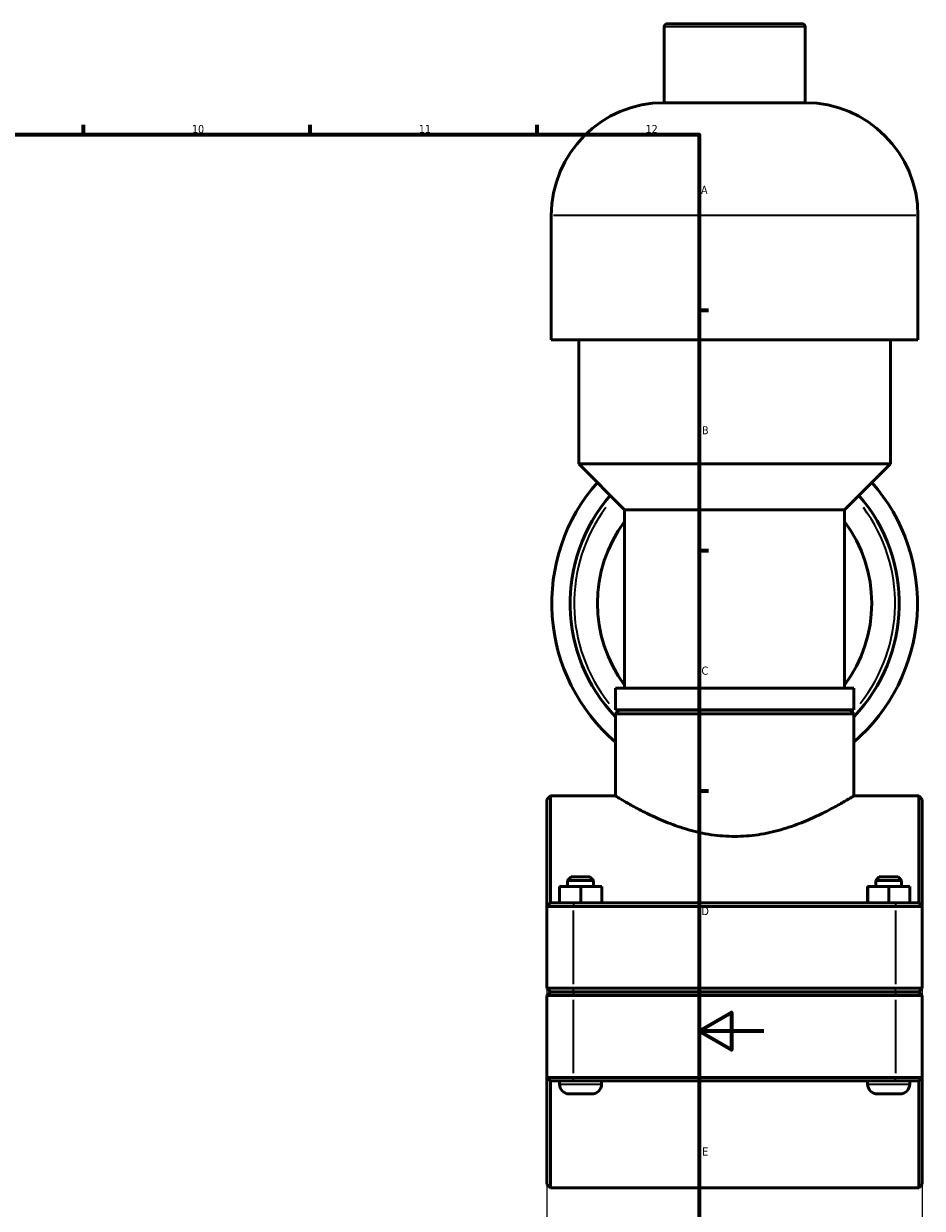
# Model space of a CAD drawing. Header units: millimetres. Extents: x 0 to 1061, y -26 to 1487.
# Tile 5 of 8: x 612 to 890, y 242 to 608. Entities that reach past the tile are written whole.
import ezdxf

# ---------------------------------------------------------------- set-up
doc = ezdxf.new("R2010")
doc.units = ezdxf.units.MM
for name, color, linetype, lineweight in [('Border (ISO)', 7, 'Continuous', 70), ('Dimension (ISO)', 7, 'Continuous', 25), ('Visible (ISO)', 7, 'Continuous', 50), ('Visible Narrow (ISO)', 7, 'Continuous', 35)]:
    doc.layers.add(name, color=color, linetype=linetype, lineweight=lineweight)
doc.styles.add('Note Text (ISO)', font='tahoma.ttf')
doc.dimstyles.new('Default (ISO)', dxfattribs={"dimtxt": 2.5, "dimasz": 2.5, "dimexe": 3.175, "dimexo": 0, "dimgap": 0.762, "dimtad": 1, "dimrnd": 1e-08, "dimzin": 0, "dimtxsty": 'Note Text (ISO)', "dimcen": 0.09, "dimdle": 10, "dimclrd": 256, "dimclre": 256, "dimclrt": 232, "dimazin": 0, "dimtfac": 1.40208, "dimtmove": 0, "dimatfit": 3, "dimfxl": 1, "dimtolj": 1, "dimtzin": 0, "dimlwd": -1, "dimlwe": -1, "dimarcsym": 0})

# ---------------------------------------------------------------- blocks, each defined once
blk = doc.blocks.new('Borders Default Border')
at = {"layer": 'Border (ISO)'}
for p, q in [((630.75, 574), (630.75, 576.9)), ((700.83, 574), (700.83, 576.9)), ((770.92, 574), (770.92, 576.9)), ((821, 519.75), (823.9, 519.75)), ((821, 445.5), (823.9, 445.5)), ((821, 371.25), (823.9, 371.25))]:
    blk.add_line(p, q, dxfattribs=at)
at = {"layer": 'Border (ISO)', "flags": 128}
for points in [[(20, 20), (20, 574), (821, 574), (821, 20), (20, 20)], [(841, 297), (821, 297), (831, 302.77), (831, 291.23), (821, 297)]]:
    blk.add_lwpolyline(points, dxfattribs=at)
at = {"layer": 'Border (ISO)', "color": 232, "true_color": 0xca0064, "char_height": 2.5, "attachment_point": 7, "style": 'Note Text (ISO)'}
for s, insert in [('10', (664.29, 574.35)), ('11', (734.37, 574.4)), ('12', (804.46, 574.4)), ('A', (821.59, 555.62)), ('B', (821.89, 481.37)), ('C', (821.73, 407.08)), ('D', (821.73, 332.88)), ('E', (821.94, 258.63))]:
    blk.add_mtext(s, dxfattribs=dict(at, insert=insert))
blk = doc.blocks.new('*D14')
at = {"layer": 'Defpoints', "color": 0, "transparency": 16777216}
for p in [(773.96, 310.33), (889.96, 310.33), (773.96, 184.48)]:
    blk.add_point(p, dxfattribs=at)
at = {"layer": 'Dimension (ISO)', "transparency": 16777216}
for p, q in [((773.96, 310.33), (773.96, 181.31)), ((889.96, 310.33), (889.96, 181.31)), ((887.46, 184.48), (776.46, 184.48))]:
    blk.add_line(p, q, dxfattribs=at)
for points in [[(776.46, 184.9), (776.46, 184.07), (773.96, 184.48)], [(887.46, 184.9), (887.46, 184.07), (889.96, 184.48)]]:
    blk.add_solid(points, dxfattribs=at)
at = {"layer": 'Dimension (ISO)', "color": 232, "true_color": 0xca0064, "transparency": 16777216, "insert": (808.01, 188.42), "char_height": 2.5, "attachment_point": 1, "style": 'Note Text (ISO)'}
blk.add_mtext('\\A1;116,00', dxfattribs=at)

msp = doc.modelspace()

# ---------------------------------------------------------------- linework, layer by layer
at = {"layer": 'Visible (ISO)'}
for p, q in [((811.165, 608.177), (852.763, 608.177)), ((810.165, 583.777), (810.165, 607.177)), ((853.763, 583.777), (853.763, 607.177)), ((853.763, 583.777), (810.165, 583.777)), ((775.308, 510.577), (775.308, 548.92)), ((888.62, 510.577), (888.62, 548.92)), ((888.62, 510.577), (775.308, 510.577)), ((783.806, 472.235), (783.806, 510.577)), ((880.121, 472.235), (880.121, 510.577)), ((880.121, 472.235), (783.806, 472.235)), ((797.97, 458.071), (783.806, 472.235)), ((865.957, 458.071), (880.121, 472.235)), ((865.957, 458.071), (797.97, 458.071)), ((797.97, 402.944), (797.97, 458.071)), ((865.957, 402.944), (865.957, 458.071)), ((868.79, 402.944), (795.137, 402.944)), ((795.137, 396.277), (795.137, 402.944)), ((868.79, 396.277), (868.79, 402.944)), ((868.79, 396.277), (795.137, 396.277)), ((796.237, 396.177), (795.137, 395.077)), ((796.237, 396.177), (867.69, 396.177)), ((803.636, 396.177), (803.636, 396.277)), ((860.292, 396.177), (860.292, 396.277)), ((867.69, 396.177), (868.79, 395.077)), ((868.79, 395.077), (795.137, 395.077)), ((795.137, 369.677), (795.137, 395.077)), ((868.79, 369.677), (868.79, 395.077)), ((773.964, 368.577), (775.064, 369.677)), ((775.064, 369.677), (775.064, 336.677)), ((775.064, 369.677), (795.137, 369.677)), ((868.79, 369.677), (888.864, 369.677)), ((888.864, 336.677), (888.864, 369.677)), ((889.964, 368.577), (888.864, 369.677)), ((773.964, 335.577), (773.964, 368.577)), ((889.964, 368.577), (889.964, 335.577)), ((781.464, 344.677), (780.364, 343.577)), ((781.464, 344.677), (787.264, 344.677)), ((787.264, 344.677), (788.364, 343.577)), ((876.664, 344.677), (875.564, 343.577)), ((876.664, 344.677), (882.464, 344.677)), ((882.464, 344.677), (883.564, 343.577)), ((777.844, 341.677), (777.884, 341.677)), ((777.844, 336.677), (777.844, 341.677)), ((777.884, 341.677), (784.404, 341.677)), ((777.884, 336.677), (777.884, 341.677)), ((788.364, 343.577), (780.364, 343.577)), ((780.364, 341.677), (780.364, 343.577)), ((784.404, 341.677), (790.884, 341.677)), ((784.404, 336.677), (784.404, 341.677)), ((788.364, 341.677), (788.364, 343.577)), ((790.884, 336.677), (790.884, 341.677)), ((873.044, 341.677), (873.084, 341.677)), ((873.044, 336.677), (873.044, 341.677)), ((873.084, 341.677), (879.604, 341.677)), ((873.084, 336.677), (873.084, 341.677)), ((883.564, 343.577), (875.564, 343.577)), ((875.564, 341.677), (875.564, 343.577)), ((879.604, 341.677), (886.084, 341.677)), ((879.604, 336.677), (879.604, 341.677)), ((883.564, 341.677), (883.564, 343.577)), ((886.084, 336.677), (886.084, 341.677)), ((775.064, 336.677), (773.964, 335.577)), ((775.064, 336.677), (782.214, 336.677)), ((881.714, 336.677), (782.214, 336.677)), ((881.714, 336.677), (888.864, 336.677)), ((888.864, 336.677), (889.964, 335.577)), ((782.214, 335.577), (773.964, 335.577)), ((773.964, 335.577), (773.964, 310.327)), ((782.214, 335.577), (881.714, 335.577)), ((889.964, 335.577), (881.714, 335.577)), ((889.964, 310.327), (889.964, 335.577)), ((775.064, 309.227), (773.964, 310.327)), ((773.964, 310.327), (782.214, 310.327)), ((775.064, 309.127), (773.964, 308.027)), ((782.214, 308.027), (773.964, 308.027)), ((773.964, 308.027), (773.964, 282.777)), ((782.214, 309.227), (775.064, 309.227)), ((775.064, 309.127), (782.214, 309.127)), ((777.864, 309.127), (777.864, 309.227)), ((881.714, 310.327), (782.214, 310.327)), ((782.214, 309.227), (881.714, 309.227)), ((881.714, 309.127), (782.214, 309.127)), ((782.214, 308.027), (881.714, 308.027)), ((790.864, 309.127), (790.864, 309.227)), ((873.064, 309.127), (873.064, 309.227)), ((881.714, 310.327), (889.964, 310.327)), ((888.864, 309.227), (881.714, 309.227)), ((881.714, 309.127), (888.864, 309.127)), ((889.964, 308.027), (881.714, 308.027)), ((886.064, 309.127), (886.064, 309.227)), ((888.864, 309.227), (889.964, 310.327)), ((888.864, 309.127), (889.964, 308.027)), ((889.964, 282.777), (889.964, 308.027)), ((773.964, 249.777), (773.964, 282.777)), ((773.964, 282.777), (782.214, 282.777)), ((775.064, 281.677), (773.964, 282.777)), ((881.714, 282.777), (782.214, 282.777)), ((881.714, 282.777), (889.964, 282.777)), ((888.864, 281.677), (889.964, 282.777)), ((889.964, 282.777), (889.964, 249.777)), ((775.064, 281.677), (775.064, 248.677)), ((782.214, 281.677), (775.064, 281.677)), ((777.864, 280.677), (777.864, 281.677)), ((782.214, 281.677), (881.714, 281.677)), ((790.864, 280.677), (790.864, 281.677)), ((873.064, 280.677), (873.064, 281.677)), ((888.864, 281.677), (881.714, 281.677)), ((886.064, 280.677), (886.064, 281.677)), ((888.864, 248.677), (888.864, 281.677)), ((787.864, 277.677), (780.864, 277.677)), ((883.064, 277.677), (876.064, 277.677)), ((773.964, 249.777), (775.064, 248.677)), ((889.964, 249.777), (888.864, 248.677)), ((775.064, 248.677), (888.864, 248.677))]:
    msp.add_line(p, q, dxfattribs=at)
for centre, radius, start, end in [((811.165, 607.177), 1, 90, 180), ((852.763, 607.177), 1, 0, 90), ((810.165, 548.92), 34.857, 90, 180), ((853.763, 548.92), 34.857, 0, 90), ((831.964, 429.177), 56.5, 138.65985, 229.32295), ((831.964, 429.177), 56.5, 310.67705, 41.34015), ((831.964, 429.177), 50.85, 139.06715, 223.59631), ((831.964, 429.177), 50.85, 316.40369, 40.93285), ((831.964, 429.177), 42.375, 143.34155, 216.65845), ((831.964, 429.177), 42.375, 323.34155, 36.65845), ((780.864, 280.677), 3, 180, 270), ((787.864, 280.677), 3, 270, 0), ((876.064, 280.677), 3, 180, 270), ((883.064, 280.677), 3, 270, 0)]:
    msp.add_arc(centre, radius, start, end, dxfattribs=at)
for points, knots in [([(795.137, 369.677), (795.137, 369.677), (795.372, 369.534), (796.336, 368.954), (797.065, 368.518), (798.966, 367.421), (800.139, 366.759), (802.821, 365.321), (804.329, 364.547), (807.529, 363.021), (809.341, 362.211), (813.295, 360.649), (815.438, 359.897), (819.943, 358.613), (822.31, 358.081), (827.122, 357.363), (829.568, 357.178), (831.964, 357.178)], [17.1926959, 17.1926959, 17.1926959, 17.1926959, 17.9065686, 17.9065686, 18.6204412, 18.6204412, 19.3343138, 19.3343138, 20.0481864, 20.0481864, 20.7670384, 20.7670384, 21.4858905, 21.4858905, 22.2047425, 22.2047425, 22.9235946, 22.9235946, 22.9235946, 22.9235946]), ([(831.964, 357.178), (834.36, 357.178), (836.806, 357.363), (841.618, 358.081), (843.984, 358.613), (848.489, 359.897), (850.632, 360.649), (854.587, 362.211), (856.398, 363.021), (859.598, 364.547), (861.107, 365.321), (863.788, 366.759), (864.961, 367.421), (866.862, 368.518), (867.592, 368.954), (868.556, 369.534), (868.79, 369.677), (868.79, 369.677)], [0, 0, 0, 0, 0.718852, 0.718852, 1.4377041, 1.4377041, 2.1565561, 2.1565561, 2.8754082, 2.8754082, 3.5892808, 3.5892808, 4.3031534, 4.3031534, 5.017026, 5.017026, 5.7308986, 5.7308986, 5.7308986, 5.7308986])]:
    msp.add_open_spline(points, degree=3, knots=knots, dxfattribs=at)
at = {"layer": 'Visible Narrow (ISO)'}
for p, q in [((853.494, 607.177), (810.433, 607.177)), ((887.922, 548.92), (776.005, 548.92)), ((782.214, 336.622), (782.214, 335.632)), ((881.714, 336.622), (881.714, 335.632)), ((782.214, 311.59), (782.214, 334.315)), ((881.714, 334.315), (881.714, 311.59)), ((782.214, 309.282), (782.214, 310.272)), ((782.214, 309.072), (782.214, 308.082)), ((881.714, 309.282), (881.714, 310.272)), ((881.714, 309.072), (881.714, 308.082)), ((782.214, 284.04), (782.214, 306.765)), ((881.714, 306.765), (881.714, 284.04)), ((782.214, 281.732), (782.214, 282.722)), ((881.714, 281.732), (881.714, 282.722)), ((777.944, 280.677), (790.784, 280.677)), ((873.144, 280.677), (885.984, 280.677))]:
    msp.add_line(p, q, dxfattribs=at)
for start, end in [(143.35074, 218.59195), (321.40805, 36.64926)]:
    msp.add_arc((831.964, 429.177), 49.59, start, end, dxfattribs=at)

# ---------------------------------------------------------------- block references
msp.add_blockref('Borders Default Border', (0, 0))

# ---------------------------------------------------------------- dimensions: what is measured, and where the dimension line sits
at = {"layer": 'Dimension (ISO)'}
dim = msp.add_linear_dim(base=(773.964, 184.482), p1=(889.964, 310.327), p2=(773.964, 310.327), dimstyle='Default (ISO)', override={"dimdec": 2, "dimtp": 0, "dimtm": 0, "dimtdec": 2, "dimtofl": 0, "dimatfit": 1}, dxfattribs=at)
dim.commit()
dim.dimension.update_dxf_attribs({"geometry": '*D14', "text_midpoint": (812.964, 184.482), "dimtype": 160})

doc.saveas('drawing.dxf')
